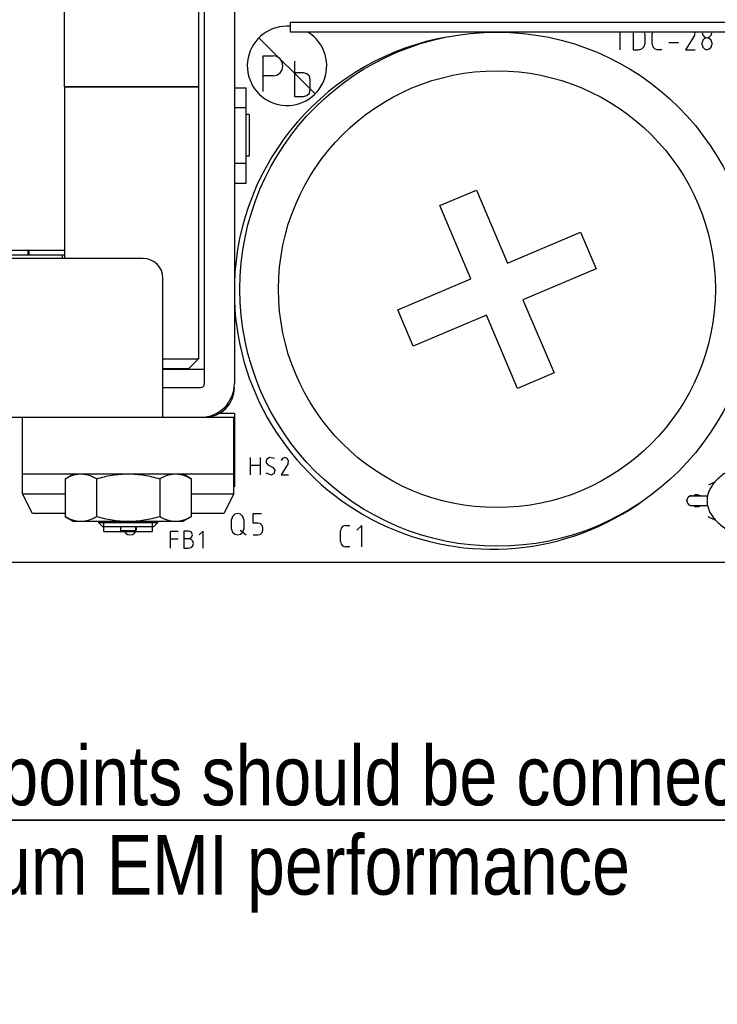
# Model space of a CAD drawing. Header units: millimetres. Extents: x 0 to 417, y 0 to 294.
# Tile 4 of 19: x 145 to 180, y 147 to 196. Entities that reach past the tile are written whole.
import ezdxf

# ---------------------------------------------------------------- set-up
doc = ezdxf.new("R2010")
doc.units = ezdxf.units.MM
for name, color, linetype in [('3105456700_MDXF_CONTINUOUS_LINE', 7, 'Continuous'), ('3110110100_MDXF_CONTINUOUS_LINE', 7, 'Continuous'), ('C1_DXF_CONTINUOUS_LINE', 7, 'Continuous'), ('CY_DXF_CONTINUOUS_LINE', 7, 'Continuous'), ('HEAT_SINK-2_DXF_CONTINUOUS_LINE', 7, 'Continuous'), ('INSULATOR_DXF_CONTINUOUS_LINE', 7, 'Continuous'), ('L2_BBN_DXF_CONTINUOUS_LINE', 7, 'Continuous'), ('L2_COPPER_CODXF_CONTINUOUS_LINE', 7, 'Continuous'), ('L2_CORE_DXF_CONTINUOUS_LINE', 7, 'Continuous'), ('MDS-300APB18_AA_DXF_TEXT', 7, 'Continuous'), ('MDS-300APB18DXF_CONTINUOUS_LINE', 7, 'Continuous'), ('PIN_DXF_CONTINUOUS_LINE', 7, 'Continuous'), ('Q5_Q6_DXF_CONTINUOUS_LINE', 7, 'Continuous')]:
    doc.layers.add(name, color=color, linetype=linetype)
doc.styles.get("Standard").update_dxf_attribs({"font": 'ARIALN.TTF'})
doc.dimstyles.get("Standard").update_dxf_attribs({"dimtxt": 0.18, "dimasz": 0.18, "dimexe": 0.18, "dimexo": 0.0625, "dimgap": 0.09, "dimtad": 0, "dimtih": 1, "dimtoh": 1, "dimdec": 4, "dimzin": 0, "dimdsep": 46, "dimtxsty": 'STANDARD', "dimcen": 0.09, "dimadec": 0, "dimazin": 0, "dimtfac": 1, "dimtdec": 4, "dimtofl": 0, "dimtmove": 0, "dimatfit": 3, "dimfxl": 1, "dimtolj": 1, "dimtzin": 0, "dimarcsym": 0})

msp = doc.modelspace()

# ---------------------------------------------------------------- linework, layer by layer
at = {"layer": '3105456700_MDXF_CONTINUOUS_LINE', "color": 7, "linetype": 'Continuous'}
for p, q in [((148.489, 171.113), (148.489, 171.163)), ((148.489, 171.113), (151.489, 171.113)), ((148.489, 171.113), (148.689, 170.913)), ((151.489, 171.113), (151.289, 170.913)), ((151.489, 171.113), (151.489, 171.163)), ((148.689, 170.913), (151.289, 170.913)), ((148.759, 170.663), (151.218, 170.663))]:
    msp.add_line(p, q, dxfattribs=at)
at = {"layer": '3105456700_MDXF_CONTINUOUS_LINE', "color": 2, "linetype": 'Continuous'}
for p, q in [((148.759, 170.663), (148.759, 171.163)), ((151.218, 170.663), (151.218, 171.163))]:
    msp.add_line(p, q, dxfattribs=at)
at = {"layer": '3110110100_MDXF_CONTINUOUS_LINE', "color": 7, "linetype": 'Continuous'}
for p, q in [((146.813, 173.317), (147.239, 173.563)), ((146.813, 173.317), (146.813, 171.408)), ((148.401, 173.317), (148.401, 171.408)), ((151.576, 173.317), (151.576, 171.408)), ((153.164, 173.317), (152.739, 173.563)), ((153.164, 173.317), (153.164, 171.408)), ((146.813, 171.408), (147.239, 171.163)), ((152.739, 171.163), (147.239, 171.163)), ((153.164, 171.408), (152.739, 171.163))]:
    msp.add_line(p, q, dxfattribs=at)
for points, knots in [([(146.813, 173.317), (146.877, 173.354), (147.004, 173.421), (147.202, 173.5), (147.404, 173.551), (147.54, 173.563), (147.607, 173.563)], [0, 0, 0, 0, 0.261643, 0.514497, 0.759595, 1, 1, 1, 1]), ([(147.607, 173.563), (147.674, 173.563), (147.811, 173.551), (148.012, 173.5), (148.21, 173.421), (148.337, 173.354), (148.401, 173.317)], [0, 0, 0, 0, 0.240405, 0.485503, 0.738357, 1, 1, 1, 1]), ([(148.401, 173.317), (148.53, 173.354), (148.79, 173.423), (149.185, 173.501), (149.586, 173.551), (149.854, 173.563), (149.989, 173.563)], [0, 0, 0, 0, 0.250012, 0.500015, 0.750009, 1, 1, 1, 1]), ([(149.989, 173.563), (150.123, 173.563), (150.392, 173.551), (150.792, 173.501), (151.187, 173.423), (151.447, 173.354), (151.576, 173.317)], [0, 0, 0, 0, 0.249991, 0.499985, 0.749988, 1, 1, 1, 1]), ([(151.576, 173.317), (151.64, 173.354), (151.767, 173.421), (151.965, 173.5), (152.167, 173.551), (152.303, 173.563), (152.37, 173.563)], [0, 0, 0, 0, 0.261643, 0.514497, 0.759594, 1, 1, 1, 1]), ([(152.37, 173.563), (152.438, 173.563), (152.574, 173.551), (152.775, 173.5), (152.973, 173.421), (153.101, 173.354), (153.164, 173.317)], [0, 0, 0, 0, 0.240406, 0.485504, 0.738358, 1, 1, 1, 1]), ([(147.607, 171.163), (147.54, 171.163), (147.404, 171.174), (147.202, 171.225), (147.004, 171.304), (146.877, 171.372), (146.813, 171.408)], [0, 0, 0, 0, 0.240405, 0.485503, 0.738357, 1, 1, 1, 1]), ([(148.401, 171.408), (148.337, 171.372), (148.21, 171.304), (148.012, 171.225), (147.811, 171.174), (147.674, 171.163), (147.607, 171.163)], [0, 0, 0, 0, 0.261643, 0.514497, 0.759595, 1, 1, 1, 1]), ([(149.989, 171.163), (149.854, 171.163), (149.586, 171.174), (149.185, 171.224), (148.79, 171.303), (148.53, 171.371), (148.401, 171.408)], [0, 0, 0, 0, 0.249991, 0.499985, 0.749988, 1, 1, 1, 1]), ([(151.576, 171.408), (151.447, 171.371), (151.187, 171.303), (150.792, 171.224), (150.392, 171.174), (150.123, 171.163), (149.989, 171.163)], [0, 0, 0, 0, 0.250012, 0.500015, 0.750009, 1, 1, 1, 1]), ([(152.37, 171.163), (152.303, 171.163), (152.167, 171.174), (151.965, 171.225), (151.767, 171.304), (151.64, 171.372), (151.576, 171.408)], [0, 0, 0, 0, 0.240406, 0.485504, 0.738358, 1, 1, 1, 1]), ([(153.164, 171.408), (153.101, 171.372), (152.973, 171.304), (152.775, 171.225), (152.574, 171.174), (152.438, 171.163), (152.37, 171.163)], [0, 0, 0, 0, 0.261643, 0.514497, 0.759594, 1, 1, 1, 1])]:
    msp.add_open_spline(points, degree=3, knots=knots, dxfattribs=at)
at = {"layer": 'C1_DXF_CONTINUOUS_LINE', "color": 7, "linetype": 'Continuous'}
for p, q in [((165.686, 187.077), (167.527, 187.859)), ((167.527, 187.859), (169.09, 184.176)), ((167.249, 183.395), (165.686, 187.077)), ((169.09, 184.176), (172.772, 185.739)), ((172.772, 185.739), (173.553, 183.898)), ((173.553, 183.898), (169.871, 182.335)), ((163.567, 181.832), (167.249, 183.395)), ((169.871, 182.335), (171.434, 178.653)), ((164.348, 179.991), (163.567, 181.832)), ((168.03, 181.554), (164.348, 179.991)), ((169.593, 177.872), (168.03, 181.554)), ((171.434, 178.653), (169.593, 177.872))]:
    msp.add_line(p, q, dxfattribs=at)
for radius in [12.95, 11]:
    msp.add_circle((168.56, 182.865), radius, dxfattribs=at)
at = {"layer": 'CY_DXF_CONTINUOUS_LINE', "color": 7, "linetype": 'Continuous'}
for p, q in [((178.359, 172.463), (178.349, 172.462)), ((178.359, 172.463), (178.362, 172.463)), ((178.362, 172.463), (178.362, 172.463)), ((178.362, 172.463), (179.168, 172.463)), ((178.358, 171.963), (178.362, 171.963)), ((178.362, 171.963), (179.168, 171.963)), ((178.362, 171.963), (178.362, 171.963))]:
    msp.add_line(p, q, dxfattribs=at)
for points in [[(178.349, 172.462), (178.318, 172.458), (178.286, 172.45), (178.254, 172.435), (178.224, 172.417), (178.197, 172.394), (178.174, 172.368), (178.156, 172.34), (178.142, 172.312), (178.132, 172.284), (178.126, 172.256), (178.123, 172.228), (178.122, 172.213)], [(178.122, 172.213), (178.125, 172.174), (178.134, 172.136), (178.149, 172.1), (178.168, 172.066), (178.192, 172.037), (178.221, 172.011), (178.253, 171.991), (178.286, 171.976), (178.32, 171.967), (178.351, 171.963), (178.358, 171.963)]]:
    msp.add_lwpolyline(points, dxfattribs=at)
for centre, radius, start, end in [((178.395, 172.213), 0.267, 177.6051, 179.9959), ((178.393, 172.213), 0.266, 180.0021, 184.6168)]:
    msp.add_arc(centre, radius, start, end, dxfattribs=at)
for points, knots in [([(183.639, 174.513), (183.372, 174.513), (182.828, 174.487), (182.153, 174.393), (181.617, 174.272), (181.229, 174.16), (180.859, 174.026), (180.516, 173.874), (180.203, 173.704), (179.927, 173.52), (179.689, 173.323), (179.494, 173.118), (179.341, 172.907), (179.231, 172.694), (179.163, 172.481), (179.134, 172.273), (179.142, 172.067), (179.186, 171.86), (179.268, 171.651), (179.392, 171.442), (179.557, 171.235), (179.847, 170.956), (180.316, 170.639), (180.99, 170.334), (181.76, 170.107), (182.576, 169.964), (183.132, 169.923), (183.409, 169.916)], [0, 0, 0, 0, 0.074704, 0.151857, 0.190381, 0.22825, 0.264966, 0.300103, 0.3333, 0.364308, 0.392972, 0.419291, 0.44339, 0.465538, 0.486113, 0.505453, 0.524206, 0.543524, 0.564258, 0.586728, 0.611259, 0.638108, 0.698927, 0.768518, 0.844348, 0.922722, 1, 1, 1, 1]), ([(178.128, 172.224), (178.129, 172.255), (178.143, 172.318), (178.195, 172.397), (178.27, 172.449), (178.33, 172.462), (178.359, 172.463)], [0, 0, 0, 0, 0.260157, 0.51408, 0.759832, 1, 1, 1, 1]), ([(178.128, 172.191), (178.131, 172.161), (178.146, 172.101), (178.198, 172.026), (178.272, 171.976), (178.33, 171.963), (178.358, 171.963)], [0, 0, 0, 0, 0.260061, 0.513768, 0.75958, 1, 1, 1, 1])]:
    msp.add_open_spline(points, degree=3, knots=knots, dxfattribs=at)
at = {"layer": 'HEAT_SINK-2_DXF_CONTINUOUS_LINE', "color": 7, "linetype": 'Continuous'}
for p, q in [((153.839, 178.113), (153.839, 202.413)), ((151.739, 177.913), (153.639, 177.913))]:
    msp.add_line(p, q, dxfattribs=at)
at = {"layer": 'HEAT_SINK-2_DXF_CONTINUOUS_LINE', "color": 3, "linetype": 'Continuous'}
for p, q in [((155.339, 202.413), (155.339, 178.113)), ((156.089, 191.663), (155.939, 191.663)), ((156.089, 191.663), (156.089, 189.563)), ((156.089, 189.563), (155.939, 189.563)), ((150.739, 184.413), (122.639, 184.413)), ((151.739, 176.413), (151.739, 183.413)), ((121.639, 176.413), (153.639, 176.413))]:
    msp.add_line(p, q, dxfattribs=at)
for centre, radius, start, end in [((150.739, 183.413), 1, 0, 90), ((153.639, 178.113), 1.7, 270, 0)]:
    msp.add_arc(centre, radius, start, end, dxfattribs=at)
at = {"layer": 'HEAT_SINK-2_DXF_CONTINUOUS_LINE', "color": 7, "linetype": 'Continuous'}
msp.add_arc((153.639, 178.113), 0.2, 270, 0, dxfattribs=at)
at = {"layer": 'INSULATOR_DXF_CONTINUOUS_LINE', "color": 3, "linetype": 'Continuous'}
msp.add_line((158.159, 196.315), (201.659, 196.315), dxfattribs=at)
at = {"layer": 'INSULATOR_DXF_CONTINUOUS_LINE', "color": 7, "linetype": 'Continuous'}
for p, q in [((158.159, 195.815), (158.159, 196.315)), ((201.659, 195.815), (158.159, 195.815))]:
    msp.add_line(p, q, dxfattribs=at)
at = {"layer": 'L2_BBN_DXF_CONTINUOUS_LINE', "color": 7, "linetype": 'Continuous'}
for p, q in [((127.789, 184.588), (146.789, 184.588)), ((144.939, 184.813), (144.939, 184.588)), ((146.664, 184.588), (146.664, 184.413))]:
    msp.add_line(p, q, dxfattribs=at)
at = {"layer": 'L2_COPPER_CODXF_CONTINUOUS_LINE', "color": 7, "linetype": 'Continuous'}
msp.add_line((146.789, 184.813), (127.789, 184.813), dxfattribs=at)
at = {"layer": 'L2_CORE_DXF_CONTINUOUS_LINE', "color": 7, "linetype": 'Continuous'}
for p, q in [((153.539, 204.048), (153.539, 193.063)), ((146.789, 193.063), (146.789, 202.463)), ((153.539, 193.063), (146.789, 193.063)), ((146.789, 193.063), (153.539, 193.063)), ((146.789, 193.063), (146.789, 184.413)), ((153.539, 193.063), (153.539, 179.363)), ((151.739, 179.363), (153.539, 179.363)), ((153.539, 179.363), (153.039, 178.863)), ((151.739, 178.863), (153.039, 178.863))]:
    msp.add_line(p, q, dxfattribs=at)
at = {"layer": 'MDS-300APB18DXF_CONTINUOUS_LINE', "color": 7, "linetype": 'Continuous'}
for p, q in [((156.574, 195.527), (159.403, 192.699)), ((174.763, 194.928), (174.763, 195.815)), ((175.424, 195.815), (175.424, 194.928)), ((176.021, 195.681), (175.984, 195.815)), ((176.021, 195.258), (176.021, 195.681)), ((176.401, 195.815), (176.38, 195.736)), ((176.38, 195.203), (176.38, 195.736)), ((178.501, 195.644), (178.06, 194.928)), ((178.501, 195.644), (178.538, 195.763)), ((178.538, 195.763), (178.526, 195.815)), ((178.909, 195.815), (178.896, 195.772)), ((178.896, 195.772), (178.933, 195.653)), ((178.933, 195.405), (178.896, 195.286)), ((178.933, 195.653), (179.015, 195.561)), ((179.015, 195.497), (178.933, 195.405)), ((179.015, 195.561), (179.135, 195.524)), ((179.135, 195.524), (179.015, 195.497)), ((179.135, 195.524), (179.254, 195.561)), ((179.254, 195.497), (179.135, 195.524)), ((179.254, 195.561), (179.346, 195.653)), ((179.346, 195.405), (179.254, 195.497)), ((179.346, 195.653), (179.374, 195.772)), ((179.374, 195.286), (179.346, 195.405)), ((179.374, 195.772), (179.364, 195.815)), ((175.424, 194.928), (175.691, 194.928)), ((175.691, 194.928), (175.856, 194.973)), ((175.856, 194.973), (175.976, 195.093)), ((175.976, 195.093), (176.021, 195.258)), ((176.38, 195.203), (176.416, 195.065)), ((176.416, 195.065), (176.517, 194.964)), ((176.517, 194.964), (176.655, 194.928)), ((176.857, 194.928), (176.655, 194.928)), ((177.215, 195.286), (177.702, 195.286)), ((178.06, 194.928), (178.538, 194.928)), ((178.896, 195.166), (178.896, 195.286)), ((178.896, 195.166), (178.933, 195.047)), ((178.933, 195.047), (179.015, 194.964)), ((179.015, 194.964), (179.135, 194.928)), ((179.135, 194.928), (179.254, 194.964)), ((179.254, 194.964), (179.346, 195.047)), ((179.346, 195.047), (179.374, 195.166)), ((179.374, 195.286), (179.374, 195.166)), ((156.79, 194.615), (157.286, 194.615)), ((156.79, 192.815), (156.79, 194.615)), ((157.479, 194.579), (157.286, 194.615)), ((157.644, 194.468), (157.479, 194.579)), ((157.745, 194.303), (157.644, 194.468)), ((157.644, 193.761), (157.745, 193.917)), ((157.782, 194.11), (157.745, 194.303)), ((157.745, 193.917), (157.782, 194.11)), ((158.361, 194.358), (158.361, 192.567)), ((157.286, 193.614), (156.79, 193.614)), ((157.286, 193.614), (157.479, 193.651)), ((157.479, 193.651), (157.644, 193.761)), ((158.811, 193.761), (158.361, 193.761)), ((158.985, 193.715), (158.811, 193.761)), ((159.114, 193.587), (158.985, 193.715)), ((159.16, 193.412), (159.114, 193.587)), ((159.16, 192.916), (159.16, 193.412)), ((159.114, 192.742), (159.16, 192.916)), ((158.361, 192.567), (158.811, 192.567)), ((158.811, 192.567), (158.985, 192.613)), ((158.985, 192.613), (159.114, 192.742)), ((144.989, 184.813), (144.989, 184.588)), ((153.839, 178.813), (151.739, 178.813)), ((154.42, 176.613), (155.339, 176.613)), ((154.889, 176.863), (154.841, 176.911)), ((155.339, 176.613), (155.339, 172.913)), ((155.314, 176.413), (155.339, 176.413)), ((156.157, 173.52), (156.157, 174.383)), ((156.634, 174.383), (156.634, 173.52)), ((156.965, 174.309), (156.928, 174.153)), ((156.928, 174.153), (157.029, 174.016)), ((157.112, 174.383), (156.965, 174.309)), ((157.35, 174.337), (157.112, 174.383)), ((157.755, 174.346), (157.69, 174.236)), ((158.039, 174.089), (157.69, 173.52)), ((157.874, 174.383), (157.755, 174.346)), ((158.002, 174.337), (157.874, 174.383)), ((158.067, 174.218), (158.002, 174.337)), ((158.039, 174.089), (158.067, 174.218)), ((156.157, 173.997), (156.634, 173.997)), ((156.919, 173.612), (157.203, 173.52)), ((157.029, 174.016), (157.295, 173.887)), ((157.203, 173.52), (157.36, 173.593)), ((157.396, 173.749), (157.295, 173.887)), ((157.36, 173.593), (157.396, 173.749)), ((157.69, 173.52), (158.067, 173.52)), ((179.239, 173.013), (179.563, 173.187)), ((155.247, 171.417), (155.201, 171.27)), ((155.201, 170.783), (155.201, 171.27)), ((155.357, 171.527), (155.247, 171.417)), ((155.504, 171.563), (155.357, 171.527)), ((155.651, 171.527), (155.504, 171.563)), ((155.762, 171.417), (155.651, 171.527)), ((155.808, 171.27), (155.762, 171.417)), ((155.808, 171.27), (155.808, 170.783)), ((156.285, 171.563), (156.708, 171.563)), ((156.285, 171.086), (156.285, 171.563)), ((179.189, 171.413), (179.565, 171.237)), ((152.125, 170.682), (152.51, 170.682)), ((152.125, 169.819), (152.125, 170.682)), ((153.034, 170.682), (152.795, 170.682)), ((152.795, 170.682), (152.795, 169.819)), ((153.172, 170.627), (153.034, 170.682)), ((153.227, 170.489), (153.172, 170.627)), ((153.759, 170.682), (153.567, 170.489)), ((153.759, 169.819), (153.759, 170.682)), ((155.201, 170.783), (155.247, 170.636)), ((155.247, 170.636), (155.357, 170.526)), ((155.624, 170.728), (155.927, 170.489)), ((155.651, 170.526), (155.762, 170.636)), ((155.762, 170.636), (155.808, 170.783)), ((156.524, 171.086), (156.285, 171.086)), ((156.643, 171.058), (156.524, 171.086)), ((156.735, 170.967), (156.643, 171.058)), ((156.643, 170.517), (156.735, 170.608)), ((156.763, 170.847), (156.735, 170.967)), ((156.735, 170.608), (156.763, 170.728)), ((156.763, 170.728), (156.763, 170.847)), ((160.712, 170.829), (160.675, 170.7)), ((160.675, 170.158), (160.675, 170.7)), ((160.804, 170.93), (160.712, 170.829)), ((160.941, 170.967), (160.804, 170.93)), ((160.941, 170.967), (161.153, 170.967)), ((161.75, 170.967), (161.511, 170.728)), ((161.75, 169.883), (161.75, 170.967)), ((152.125, 170.296), (152.51, 170.296)), ((153.034, 170.296), (152.795, 170.296)), ((153.034, 170.296), (153.172, 170.351)), ((153.153, 170.269), (153.034, 170.296)), ((153.245, 170.177), (153.153, 170.269)), ((153.172, 170.351), (153.227, 170.489)), ((153.273, 170.057), (153.245, 170.177)), ((155.357, 170.526), (155.504, 170.489)), ((155.504, 170.489), (155.651, 170.526)), ((156.285, 170.489), (156.524, 170.489)), ((156.524, 170.489), (156.643, 170.517)), ((160.675, 170.158), (160.712, 170.021)), ((152.795, 169.819), (153.034, 169.819)), ((153.034, 169.819), (153.153, 169.855)), ((153.153, 169.855), (153.245, 169.938)), ((153.245, 169.938), (153.273, 170.057)), ((160.712, 170.021), (160.804, 169.92)), ((160.804, 169.92), (160.941, 169.883)), ((161.153, 169.883), (160.941, 169.883)), ((97.989, 169.113), (223.289, 169.113))]:
    msp.add_line(p, q, dxfattribs=at)
for centre, radius, start, end in [((157.989, 194.113), 2, 85.1229, 58.3676), ((168.33, 182.768), 13, 99.7528, 178.2956), ((168.33, 182.768), 13, 182.0802, 306.2434), ((153.839, 177.913), 1.5, 271, 360), ((178.639, 172.213), 0.3, 123.1098, 123.5374), ((178.639, 172.213), 0.3, 55, 123.1098), ((178.639, 172.213), 0.3, 235, 303.1086), ((178.639, 172.213), 0.3, 303.1086, 303.5361), ((150.089, 170.813), 0.325, 201.7494, 19.2857), ((150.089, 170.813), 0.325, 201.6729, 201.7494)]:
    msp.add_arc(centre, radius, start, end, dxfattribs=at)
at = {"layer": 'PIN_DXF_CONTINUOUS_LINE', "color": 7, "linetype": 'Continuous'}
for p, q in [((155.339, 193.013), (155.939, 193.013)), ((155.339, 192.013), (155.939, 192.013)), ((155.339, 189.213), (155.939, 189.213)), ((155.339, 188.213), (155.939, 188.213))]:
    msp.add_line(p, q, dxfattribs=at)
at = {"layer": 'PIN_DXF_CONTINUOUS_LINE', "color": 3, "linetype": 'Continuous'}
msp.add_line((155.939, 188.213), (155.939, 193.013), dxfattribs=at)
at = {"layer": 'Q5_Q6_DXF_CONTINUOUS_LINE', "color": 7, "linetype": 'Continuous'}
for p, q in [((144.664, 172.563), (144.664, 176.413)), ((153.639, 176.413), (155.314, 176.413)), ((155.314, 172.563), (155.314, 176.413)), ((144.664, 173.563), (155.314, 173.563)), ((144.664, 172.563), (146.813, 172.563)), ((145.164, 171.563), (144.664, 172.563)), ((153.164, 172.563), (155.314, 172.563)), ((155.314, 172.563), (154.814, 171.563)), ((146.813, 171.563), (145.164, 171.563)), ((154.814, 171.563), (153.164, 171.563)), ((149.614, 170.693), (149.614, 170.913)), ((150.364, 170.693), (149.614, 170.693)), ((150.364, 170.913), (150.364, 170.693))]:
    msp.add_line(p, q, dxfattribs=at)

# ---------------------------------------------------------------- texts
at = {"layer": 'MDS-300APB18_AA_DXF_TEXT', "color": 2, "linetype": 'Continuous', "insert": (145.751, 159.871), "char_height": 3, "width": 80.45149, "attachment_point": 2, "line_spacing_factor": 0.9}
msp.add_mtext('Note: The two mounting points should be connected \\Ptogether for optimum EMI performance', dxfattribs=at)

# ---------------------------------------------------------------- leaders
at = {"layer": 'MDS-300APB18_AA_DXF_TEXT', "color": 2, "linetype": 'Continuous', "annotation_type": 0, "has_hookline": 1, "text_width": 78.788}
for points, hookline_direction in [([(98.489, 242.363), (84.134, 242.341), (84.134, 156.119), (107.189, 156.13)], 0), ([(221.039, 170.613), (221.15, 156.13), (186.067, 156.13)], 1)]:
    msp.add_leader(points, dimstyle='Standard', override={"dimtad": 1}, dxfattribs=dict(at, hookline_direction=hookline_direction))

doc.saveas('drawing.dxf')
